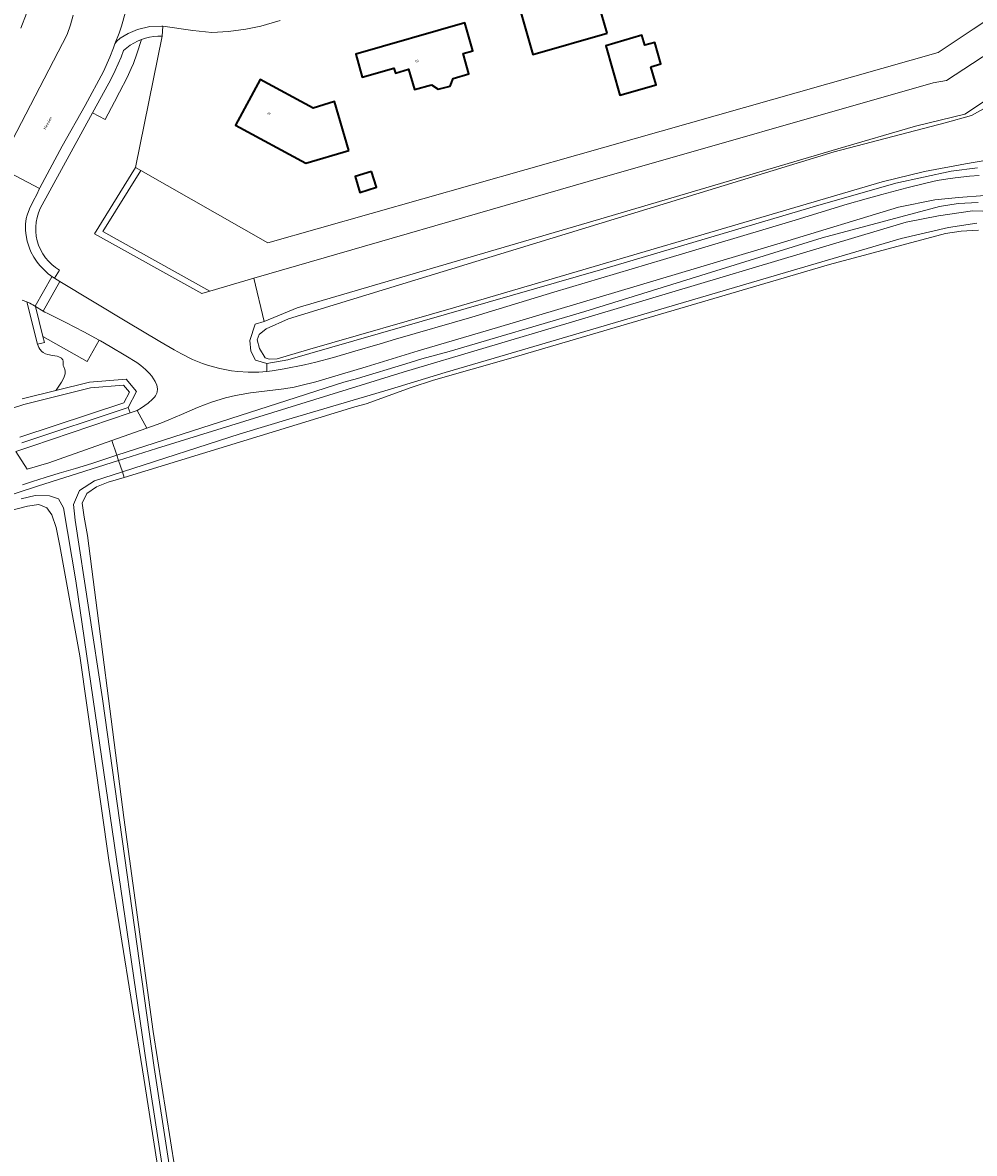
# Model space of a CAD drawing. Header units: metres. Extents: x 229229 to 231729, y 593167 to 595667.
# Tile 159 of 256: x 231127 to 231287, y 593528 to 593718. Entities that reach past the tile are written whole.
import ezdxf
from ezdxf.enums import TextEntityAlignment as Align

# ---------------------------------------------------------------- set-up
doc = ezdxf.new("R2010")
doc.units = ezdxf.units.M
for name, color, linetype, lineweight in [('B-WE-GR-BEPLANTING_CULTUUR_VASTE PLANTENVAK-GV', 90, 'Continuous', 18), ('B-WE-GR-BOUWLAND-GV', 80, 'Continuous', 13), ('B-WE-GR-GRAS-GV', 60, 'Continuous', 13), ('B-WE-GR-GROENVOORZIENING-GV', 80, 'Continuous', 18), ('B-WE-OG-BEBOUWING-GV', 7, 'Continuous', 35), ('B-WE-OG-BEBOUWING-T18', 10, 'Continuous', 18), ('B-WE-OG-BEBOUWING_SCHUUR-GV', 7, 'Continuous', 35), ('B-WE-OG-TERREIN_ERF-GV', 7, 'Continuous', 18), ('B-WE-OG-TOPOGRAFIE-T18', 10, 'Continuous', 18), ('B-WE-OG-WATER-GV', 130, 'Continuous', 18), ('B-WE-OG-WATER_SLOOT-GV', 120, 'Continuous', 18), ('B-WE-VH-ONVERHARD-GV', 252, 'Continuous', 18), ('B-WE-VH-VERHARDING_GESLOTEN-GV', 252, 'Continuous', 18), ('B-WE-VH-VERHARDING_OPEN-GV', 252, 'Continuous', 18)]:
    doc.layers.add(name, color=color, linetype=linetype, lineweight=lineweight)
doc.styles.add('NLCS-ISO-M250-T18', font='NLCS-ISO.ttf', dxfattribs={"height": 0.45})

msp = doc.modelspace()

# ---------------------------------------------------------------- linework, layer by layer
at = {"layer": 'B-WE-GR-BEPLANTING_CULTUUR_VASTE PLANTENVAK-GV'}
msp.add_lwpolyline([(231144.706, 593708.81), (231145.399, 593710.324), (231145.764, 593711.2), (231146.356, 593712.803), (231147.133, 593715.219), (231146.478, 593714.947), (231145.847, 593714.623), (231145.244, 593714.25), (231144.673, 593713.829), (231144.137, 593713.364), (231143.705, 593712.238), (231143.237, 593711.126), (231142.735, 593710.03), (231142.198, 593708.95), (231141.627, 593707.887), (231138.886, 593702.863), (231141.014, 593701.769), (231142.623, 593704.747), (231143.461, 593706.335)], close=True, dxfattribs=at)
at = {"layer": 'B-WE-GR-BOUWLAND-GV'}
msp.add_lwpolyline([(231149.991, 593524.856), (231147.528, 593540.574), (231141.67, 593577.271), (231136.745, 593611.571), (231133.429, 593630.073), (231132.766, 593633.179), (231132.058, 593635.292), (231131.2, 593636.503), (231129.87, 593637.047), (231127.992, 593636.765), (231125.138, 593636.037)], dxfattribs=at)
at = {"layer": 'B-WE-GR-GRAS-GV'}
for points in [[(231322.523, 593734.567), (231282.539, 593708.322), (231280.257, 593707.932), (231222.261, 593691.359), (231166.05, 593675.075), (231167.759, 593667.804), (231173.332, 593670.102), (231225.328, 593685.361), (231264.256, 593696.822), (231277.324, 593700.62), (231285.62, 593702.658), (231325.988, 593729.419)], [(231287.886, 593683.168), (231284.967, 593683.005), (231282.345, 593682.585), (231262.844, 593677.403), (231209.228, 593661.666), (231196.268, 593657.952), (231192.502, 593656.696), (231184.943, 593653.951), (231183.013, 593653.484), (231144.236, 593641.59), (231141.557, 593640.768), (231139.578, 593639.995), (231137.946, 593638.868), (231137.179, 593637.285), (231137.518, 593634.904), (231138.036, 593631.81), (231144.15, 593584.393), (231149.076, 593548.428), (231155.666, 593507.069)]]:
    msp.add_lwpolyline(points, dxfattribs=at)
at = {"layer": 'B-WE-GR-GROENVOORZIENING-GV'}
for points in [[(231124.352, 593778.161), (231127.821, 593759.43), (231128.208, 593757.09), (231128.536, 593754.742), (231128.807, 593752.386), (231129.019, 593750.025), (231129.173, 593747.658), (231129.269, 593745.289), (231129.819, 593729.768), (231129.741, 593728.28), (231129.591, 593726.797), (231129.369, 593725.324), (231129.076, 593723.862), (231128.712, 593722.417), (231128.278, 593720.992), (231127.775, 593719.589), (231126.86, 593717.128)], [(231123.04, 593693.795), (231134.65, 593716.059), (231135.189, 593717.668), (231135.656, 593719.299)], [(231287.743, 593693.643), (231283.298, 593693.109), (231274.021, 593691.058), (231260.467, 593687.189), (231224.314, 593676.521), (231171.73, 593661.389), (231168.189, 593660.749), (231168.189, 593659.42), (231168.194, 593659.42), (231169.121, 593659.533), (231171.126, 593659.849), (231174.554, 593660.549), (231176.438, 593660.996), (231179.44, 593661.779), (231182.634, 593662.689), (231187.29, 593664.07), (231189.836, 593664.819), (231202.702, 593668.525), (231216.484, 593672.742), (231234.904, 593678.224), (231256.488, 593684.689), (231265.805, 593687.509), (231268.997, 593688.443), (231271.649, 593689.173), (231275.864, 593690.258), (231279.292, 593691.128), (231280.975, 593691.493), (231282.75, 593691.801), (231283.966, 593691.972), (231286.375, 593692.228), (231288.036, 593692.341)], [(231288.965, 593689.016), (231284.524, 593688.65), (231280.576, 593688.249), (231274.438, 593687.042), (231254.532, 593680.955), (231207.013, 593666.811), (231193.681, 593662.876), (231184.916, 593660.187), (231178.709, 593658.322), (231176.441, 593657.673), (231173.96, 593657.023), (231172.827, 593656.773), (231171.101, 593656.471), (231165.491, 593655.809), (231163.903, 593655.557), (231162.959, 593655.368), (231161.253, 593654.954), (231158.899, 593654.244), (231157.737, 593653.818), (231156.539, 593653.327), (231153.876, 593652.161), (231151.707, 593651.252), (231150.373, 593650.736), (231148.019, 593649.896), (231142.163, 593647.811), (231142.993, 593645.319), (231181.149, 593657.599), (231183.447, 593658.216), (231191.57, 593660.712), (231194.303, 593661.558), (231198.888, 593662.791), (231221.715, 593669.495), (231261.582, 593681.89), (231281.368, 593687.148), (231284.465, 593687.643), (231287.828, 593687.832)], [(231127.052, 593654.788), (231132.727, 593656.207), (231132.873, 593656.409), (231133.664, 593657.613), (231134.057, 593658.343), (231134.198, 593658.681), (231134.285, 593658.982), (231134.321, 593659.477), (231134.271, 593659.743), (231134.095, 593660.165), (231133.979, 593660.425), (231133.938, 593660.67), (231133.949, 593661.128), (231133.906, 593661.339), (231133.852, 593661.44), (231133.658, 593661.631), (231133.233, 593661.856), (231132.955, 593661.952), (231132.194, 593662.118), (231131.394, 593662.246), (231130.983, 593662.375), (231130.582, 593662.597), (231130.391, 593662.754), (231130.034, 593663.182), (231129.873, 593663.462), (231129.656, 593663.978), (231127.87, 593671.111), (231127.092, 593671.42)], [(231127.112, 593640.373), (231128.794, 593640.906), (231130.942, 593641.586), (231133.306, 593642.282), (231136.027, 593643.102), (231138.774, 593643.961), (231142.993, 593645.319), (231142.163, 593647.811), (231131.541, 593644.03), (231127.916, 593642.974), (231126.001, 593645.925), (231128.672, 593646.832), (231145.234, 593652.469), (231144.883, 593653.332), (231126.996, 593647.389)]]:
    msp.add_lwpolyline(points, dxfattribs=at)
for points in [[(231150.615, 593715.758), (231149.906, 593715.763), (231149.198, 593715.711), (231148.497, 593715.603), (231147.808, 593715.438), (231147.133, 593715.219), (231146.356, 593712.803), (231145.764, 593711.2), (231145.399, 593710.324), (231144.706, 593708.81), (231143.461, 593706.335), (231142.623, 593704.747), (231141.014, 593701.769), (231138.886, 593702.863), (231130.114, 593686.785), (231129.812, 593686.052), (231129.584, 593685.293), (231129.432, 593684.516), (231129.358, 593683.726), (231129.362, 593682.934), (231129.445, 593682.146), (231129.606, 593681.37), (231129.843, 593680.613), (231130.154, 593679.884), (231130.535, 593679.189), (231130.983, 593678.536), (231131.494, 593677.93), (231132.063, 593677.378), (231132.683, 593676.884), (231133.349, 593676.455), (231132.511, 593675.065), (231133.416, 593674.519), (231144.691, 593667.724), (231150.212, 593664.454), (231152.651, 593663.052), (231153.88, 593662.373), (231155.739, 593661.432), (231157.406, 593660.727), (231158.397, 593660.389), (231160.286, 593659.897), (231162.29, 593659.517), (231163.362, 593659.379), (231165.06, 593659.27), (231166.884, 593659.309), (231168.189, 593659.42), (231168.189, 593660.749), (231166.322, 593661.332), (231165.528, 593662.795), (231165.339, 593664.608), (231166.229, 593667.331), (231167.759, 593667.804), (231166.05, 593675.075), (231158.633, 593672.926), (231157.28, 593672.534), (231139.244, 593682.561), (231146.143, 593693.673)], [(231132.727, 593656.207), (231138.401, 593657.626), (231144.553, 593658.133), (231146.291, 593656.047), (231144.883, 593653.332), (231145.234, 593652.469), (231146.395, 593652.864), (231147.122, 593653.315), (231148.244, 593654.088), (231148.991, 593654.724), (231149.322, 593655.09), (231149.482, 593655.316), (231149.693, 593655.737), (231149.764, 593655.965), (231149.818, 593656.407), (231149.77, 593656.841), (231149.69, 593657.128), (231149.432, 593657.712), (231148.851, 593658.621), (231148.478, 593659.081), (231147.817, 593659.757), (231147.013, 593660.418), (231146.346, 593660.89), (231144.527, 593662.046), (231141.874, 593663.627), (231140.242, 593664.557), (231139.992, 593664.693), (231137.977, 593661.074), (231130.562, 593665.302), (231130.82, 593664.269), (231129.656, 593663.978), (231129.873, 593663.462), (231130.034, 593663.182), (231130.391, 593662.754), (231130.582, 593662.597), (231130.983, 593662.375), (231131.394, 593662.246), (231132.194, 593662.118), (231132.955, 593661.952), (231133.233, 593661.856), (231133.658, 593661.631), (231133.852, 593661.44), (231133.906, 593661.339), (231133.949, 593661.128), (231133.938, 593660.67), (231133.979, 593660.425), (231134.095, 593660.165), (231134.271, 593659.743), (231134.321, 593659.477), (231134.285, 593658.982), (231134.198, 593658.681), (231134.057, 593658.343), (231133.664, 593657.613), (231132.873, 593656.409)]]:
    msp.add_lwpolyline(points, close=True, dxfattribs=at)
at = {"layer": 'B-WE-OG-BEBOUWING-GV'}
for points in [[(231225.44, 593716.28), (231222.87, 593725.22), (231217.53, 593723.7), (231210.48, 593721.33), (231212.96, 593712.69)], [(231195.908, 593707.617), (231197.037, 593706.842), (231199.057, 593707.367), (231199.534, 593708.666), (231202.21, 593709.44), (231201.22, 593712.85), (231202.86, 593713.32), (231201.5, 593718.04), (231183.16, 593712.75), (231184.27, 593708.88), (231189.59, 593710.42), (231189.84, 593709.56), (231192.06, 593710.21), (231193.05, 593706.79)], [(231232.81, 593710.635), (231234.504, 593711.119), (231233.473, 593714.729), (231231.779, 593714.245), (231231.3, 593715.92), (231225.22, 593714.18), (231227.6, 593705.85), (231233.68, 593707.59)], [(231182.02, 593696.58), (231179.61, 593704.77), (231176.01, 593703.68), (231167.1, 593708.52), (231162.96, 593700.84), (231174.79, 593694.4)]]:
    msp.add_lwpolyline(points, close=True, dxfattribs=at)
at = {"layer": 'B-WE-OG-BEBOUWING_SCHUUR-GV'}
msp.add_lwpolyline([(231185.82, 593693.036), (231183.047, 593692.186), (231183.864, 593689.521), (231186.637, 593690.371)], close=True, dxfattribs=at)
at = {"layer": 'B-WE-OG-TERREIN_ERF-GV'}
msp.add_lwpolyline([(231170.464, 593718.425), (231167.184, 593717.465), (231164.696, 593716.961), (231161.757, 593716.58), (231158.956, 593716.415), (231155.775, 593716.705), (231150.719, 593717.439), (231150.615, 593715.758), (231146.143, 593693.673), (231147.013, 593693.179), (231168.368, 593681.059), (231220.512, 593695.836), (231281.09, 593713.05), (231287.002, 593716.975), (231312.276, 593733.588)], dxfattribs=at)
for points in [[(231225.44, 593716.28), (231212.96, 593712.69), (231210.48, 593721.33), (231217.53, 593723.7), (231222.87, 593725.22)], [(231202.86, 593713.32), (231201.22, 593712.85), (231202.21, 593709.44), (231199.534, 593708.666), (231199.057, 593707.367), (231197.037, 593706.842), (231195.908, 593707.617), (231193.05, 593706.79), (231192.06, 593710.21), (231189.84, 593709.56), (231189.59, 593710.42), (231184.27, 593708.88), (231183.16, 593712.75), (231201.5, 593718.04)], [(231233.473, 593714.729), (231234.504, 593711.119), (231232.81, 593710.635), (231233.68, 593707.59), (231227.6, 593705.85), (231225.22, 593714.18), (231231.3, 593715.92), (231231.779, 593714.245)], [(231182.02, 593696.58), (231174.79, 593694.4), (231162.96, 593700.84), (231167.1, 593708.52), (231176.01, 593703.68), (231179.61, 593704.77)]]:
    msp.add_lwpolyline(points, close=True, dxfattribs=at)
at = {"layer": 'B-WE-OG-WATER-GV'}
for points in [[(231312.276, 593733.588), (231287.002, 593716.975), (231281.09, 593713.05), (231220.512, 593695.836), (231168.368, 593681.059), (231147.013, 593693.179), (231140.647, 593682.925), (231158.633, 593672.926), (231166.05, 593675.075), (231222.261, 593691.359), (231280.257, 593707.932), (231282.539, 593708.322), (231322.523, 593734.567)], [(231290.893, 593704.718), (231286.712, 593702.43), (231282.27, 593701.188), (231263.651, 593696.352), (231171.865, 593668.281), (231168.09, 593666.57), (231166.932, 593665.595), (231166.591, 593664.704), (231167.001, 593663.271), (231167.911, 593661.68), (231168.618, 593661.46), (231169.935, 593661.509), (231175.079, 593663.058), (231199.978, 593670.197), (231271.721, 593691.273), (231278.844, 593693.029), (231285.713, 593694.337), (231291.238, 593695.27)], [(231292.101, 593686.264), (231286.875, 593686.414), (231281.163, 593685.555), (231275.75, 593684.509), (231219.061, 593667.577), (231191.161, 593659.263), (231149.643, 593646.465), (231143.283, 593644.448), (231143.919, 593642.54), (231163.756, 593648.899), (231172.454, 593651.55), (231188.992, 593656.405), (231198.213, 593659.207), (231206.473, 593661.653), (231274.873, 593681.754), (231282.858, 593683.623), (231287.599, 593684.333)], [(231126.674, 593648.335), (231144.183, 593654.152), (231145.097, 593655.917), (231144.117, 593657.094), (231138.564, 593656.636), (231127.327, 593653.826), (231097.264, 593644.144)], [(231163.258, 593451.518), (231149.245, 593542.366), (231140.579, 593604.379), (231135.983, 593634.428), (231135.727, 593637.053), (231136.687, 593639.421), (231139.247, 593641.043), (231143.919, 593642.54), (231143.283, 593644.448), (231129.655, 593640.127), (231087.675, 593626.4)], [(231126.884, 593638.016), (231129.274, 593638.529), (231131.641, 593638.486), (231133.156, 593638.016), (231134.009, 593636.501), (231136.086, 593624.193), (231147.974, 593542.891), (231159.958, 593465.463)]]:
    msp.add_lwpolyline(points, dxfattribs=at)
at = {"layer": 'B-WE-OG-WATER_SLOOT-GV'}
for points in [[(231325.988, 593729.419), (231285.62, 593702.658), (231277.324, 593700.62), (231264.256, 593696.822), (231225.328, 593685.361), (231173.332, 593670.102), (231167.759, 593667.804), (231166.229, 593667.331), (231165.339, 593664.608), (231165.528, 593662.795), (231166.322, 593661.332), (231168.189, 593660.749), (231171.73, 593661.389), (231224.314, 593676.521), (231260.467, 593687.189), (231274.021, 593691.058), (231283.298, 593693.109), (231287.743, 593693.643)], [(231291.238, 593695.27), (231285.713, 593694.337), (231278.844, 593693.029), (231271.721, 593691.273), (231199.978, 593670.197), (231175.079, 593663.058), (231169.935, 593661.509), (231168.618, 593661.46), (231167.911, 593661.68), (231167.001, 593663.271), (231166.591, 593664.704), (231166.932, 593665.595), (231168.09, 593666.57), (231171.865, 593668.281), (231263.651, 593696.352), (231282.27, 593701.188), (231286.712, 593702.43), (231290.893, 593704.718)], [(231287.828, 593687.832), (231284.465, 593687.643), (231281.368, 593687.148), (231261.582, 593681.89), (231221.715, 593669.495), (231198.888, 593662.791), (231194.303, 593661.558), (231191.57, 593660.712), (231183.447, 593658.216), (231181.149, 593657.599), (231142.993, 593645.319), (231143.283, 593644.448), (231149.643, 593646.465), (231191.161, 593659.263), (231219.061, 593667.577), (231275.75, 593684.509), (231281.163, 593685.555), (231286.875, 593686.414), (231292.101, 593686.264)], [(231287.599, 593684.333), (231282.858, 593683.623), (231274.873, 593681.754), (231206.473, 593661.653), (231198.213, 593659.207), (231188.992, 593656.405), (231172.454, 593651.55), (231163.756, 593648.899), (231143.919, 593642.54), (231144.236, 593641.59), (231183.013, 593653.484), (231184.943, 593653.951), (231192.502, 593656.696), (231196.268, 593657.952), (231209.228, 593661.666), (231262.844, 593677.403), (231282.345, 593682.585), (231284.967, 593683.005), (231287.886, 593683.168)], [(231126.996, 593647.389), (231144.883, 593653.332), (231146.291, 593656.047), (231144.553, 593658.133), (231138.401, 593657.626), (231132.727, 593656.207), (231127.052, 593654.788)], [(231097.264, 593644.144), (231127.327, 593653.826), (231138.564, 593656.636), (231144.117, 593657.094), (231145.097, 593655.917), (231144.183, 593654.152), (231126.674, 593648.335)], [(231087.675, 593626.4), (231129.655, 593640.127), (231143.283, 593644.448), (231142.993, 593645.319), (231138.774, 593643.961), (231136.027, 593643.102), (231133.306, 593642.282), (231130.942, 593641.586), (231128.794, 593640.906), (231127.112, 593640.373)], [(231155.666, 593507.069), (231149.076, 593548.428), (231144.15, 593584.393), (231138.036, 593631.81), (231137.518, 593634.904), (231137.179, 593637.285), (231137.946, 593638.868), (231139.578, 593639.995), (231141.557, 593640.768), (231144.236, 593641.59), (231143.919, 593642.54), (231139.247, 593641.043), (231136.687, 593639.421), (231135.727, 593637.053), (231135.983, 593634.428), (231140.579, 593604.379), (231149.245, 593542.366), (231163.258, 593451.518)], [(231125.138, 593636.037), (231127.992, 593636.765), (231129.87, 593637.047), (231131.2, 593636.503), (231132.058, 593635.292), (231132.766, 593633.179), (231133.429, 593630.073), (231136.745, 593611.571), (231141.67, 593577.271), (231147.528, 593540.574), (231149.991, 593524.856)], [(231159.958, 593465.463), (231147.974, 593542.891), (231136.086, 593624.193), (231134.009, 593636.501), (231133.156, 593638.016), (231131.641, 593638.486), (231129.274, 593638.529), (231126.884, 593638.016)]]:
    msp.add_lwpolyline(points, dxfattribs=at)
msp.add_lwpolyline([(231147.013, 593693.179), (231146.143, 593693.673), (231139.244, 593682.561), (231157.28, 593672.534), (231158.633, 593672.926), (231140.647, 593682.925)], close=True, dxfattribs=at)
at = {"layer": 'B-WE-VH-ONVERHARD-GV'}
msp.add_lwpolyline([(231128.672, 593646.832), (231126.001, 593645.925), (231127.916, 593642.974), (231131.541, 593644.03), (231142.163, 593647.811), (231148.019, 593649.896), (231146.395, 593652.864), (231145.234, 593652.469)], close=True, dxfattribs=at)
at = {"layer": 'B-WE-VH-VERHARDING_GESLOTEN-GV'}
for points in [[(231126.86, 593717.128), (231127.775, 593719.589), (231128.278, 593720.992), (231128.712, 593722.417), (231129.076, 593723.862), (231129.369, 593725.324), (231129.591, 593726.797), (231129.741, 593728.28), (231129.819, 593729.768), (231129.269, 593745.289), (231129.173, 593747.658), (231129.019, 593750.025), (231128.807, 593752.386), (231128.536, 593754.742), (231128.208, 593757.09), (231127.821, 593759.43), (231124.352, 593778.161)], [(231135.656, 593719.299), (231135.189, 593717.668), (231134.65, 593716.059), (231123.04, 593693.795), (231129.986, 593690.168), (231130.031, 593690.263), (231133.814, 593697.292), (231137.67, 593704.134), (231140.738, 593709.86), (231141.817, 593712.258), (231142.451, 593713.813), (231142.676, 593714.469), (231143.396, 593716.285), (231143.791, 593717.443), (231144.403, 593719.619)], [(231144.403, 593719.619), (231143.791, 593717.443), (231143.396, 593716.285), (231142.676, 593714.469), (231142.992, 593714.931), (231143.538, 593715.423), (231144.872, 593716.231), (231146.486, 593716.898), (231148.524, 593717.388), (231150.563, 593717.462), (231150.719, 593717.439), (231155.775, 593716.705), (231158.956, 593716.415), (231161.757, 593716.58), (231164.696, 593716.961), (231167.184, 593717.465), (231170.464, 593718.425)], [(231288.036, 593692.341), (231286.375, 593692.228), (231283.966, 593691.972), (231282.75, 593691.801), (231280.975, 593691.493), (231279.292, 593691.128), (231275.864, 593690.258), (231271.649, 593689.173), (231268.997, 593688.443), (231265.805, 593687.509), (231256.488, 593684.689), (231234.904, 593678.224), (231216.484, 593672.742), (231202.702, 593668.525), (231189.836, 593664.819), (231187.29, 593664.07), (231182.634, 593662.689), (231179.44, 593661.779), (231176.438, 593660.996), (231174.554, 593660.549), (231171.126, 593659.849), (231169.121, 593659.533), (231168.194, 593659.42), (231168.189, 593659.42), (231166.884, 593659.309), (231165.06, 593659.27), (231163.362, 593659.379), (231162.29, 593659.517), (231160.286, 593659.897), (231158.397, 593660.389), (231157.406, 593660.727), (231155.739, 593661.432), (231153.88, 593662.373), (231152.651, 593663.052), (231150.212, 593664.454), (231144.691, 593667.724), (231133.416, 593674.519), (231130.621, 593669.539), (231130.904, 593669.37), (231131.385, 593669.136), (231134.423, 593667.63), (231137.448, 593666.076), (231139.992, 593664.693), (231140.242, 593664.557), (231141.874, 593663.627), (231144.527, 593662.046), (231146.346, 593660.89), (231147.013, 593660.418), (231147.817, 593659.757), (231148.478, 593659.081), (231148.851, 593658.621), (231149.432, 593657.712), (231149.69, 593657.128), (231149.77, 593656.841), (231149.818, 593656.407), (231149.764, 593655.965), (231149.693, 593655.737), (231149.482, 593655.316), (231149.322, 593655.09), (231148.991, 593654.724), (231148.244, 593654.088), (231147.122, 593653.315), (231146.395, 593652.864), (231148.019, 593649.896), (231150.373, 593650.736), (231151.707, 593651.252), (231153.876, 593652.161), (231156.539, 593653.327), (231157.737, 593653.818), (231158.899, 593654.244), (231161.253, 593654.954), (231162.959, 593655.368), (231163.903, 593655.557), (231165.491, 593655.809), (231171.101, 593656.471), (231172.827, 593656.773), (231173.96, 593657.023), (231176.441, 593657.673), (231178.709, 593658.322), (231184.916, 593660.187), (231193.681, 593662.876), (231207.013, 593666.811), (231254.532, 593680.955), (231274.438, 593687.042), (231280.576, 593688.249), (231284.524, 593688.65), (231288.965, 593689.016)]]:
    msp.add_lwpolyline(points, dxfattribs=at)
at = {"layer": 'B-WE-VH-VERHARDING_OPEN-GV'}
for points in [[(231147.133, 593715.219), (231147.808, 593715.438), (231148.497, 593715.603), (231149.198, 593715.711), (231149.906, 593715.763), (231150.615, 593715.758), (231150.719, 593717.439), (231150.563, 593717.462), (231148.524, 593717.388), (231146.486, 593716.898), (231144.872, 593716.231), (231143.538, 593715.423), (231142.992, 593714.931), (231142.676, 593714.469), (231142.451, 593713.813), (231141.817, 593712.258), (231140.738, 593709.86), (231137.67, 593704.134), (231133.814, 593697.292), (231130.031, 593690.263), (231129.986, 593690.168), (231129.46, 593689.069), (231128.986, 593688.173), (231128.303, 593686.738), (231127.905, 593685.677), (231127.758, 593685.118), (231127.642, 593684.192), (231127.638, 593683.223), (231127.688, 593682.587), (231127.911, 593681.336), (231128.295, 593680.113), (231128.553, 593679.513), (231129.029, 593678.631), (231129.613, 593677.778), (231130.051, 593677.237), (231130.995, 593676.253), (231131.455, 593675.846), (231132.215, 593675.243), (231132.511, 593675.065), (231133.349, 593676.455), (231132.683, 593676.884), (231132.063, 593677.378), (231131.494, 593677.93), (231130.983, 593678.536), (231130.535, 593679.189), (231130.154, 593679.884), (231129.843, 593680.613), (231129.606, 593681.37), (231129.445, 593682.146), (231129.362, 593682.934), (231129.358, 593683.726), (231129.432, 593684.516), (231129.584, 593685.293), (231129.812, 593686.052), (231130.114, 593686.785), (231138.886, 593702.863), (231141.627, 593707.887), (231142.198, 593708.95), (231142.735, 593710.03), (231143.237, 593711.126), (231143.705, 593712.238), (231144.137, 593713.364), (231144.673, 593713.829), (231145.244, 593714.25), (231145.847, 593714.623), (231146.478, 593714.947)], [(231133.416, 593674.519), (231132.511, 593675.065), (231132.215, 593675.243), (231132.053, 593675.34), (231129.257, 593670.358), (231129.302, 593670.33), (231130.621, 593669.539)], [(231129.302, 593670.33), (231129.257, 593670.358), (231129.119, 593670.44), (231128.877, 593670.588), (231128.631, 593670.73), (231128.381, 593670.864), (231128.127, 593670.991), (231127.87, 593671.111), (231129.656, 593663.978), (231130.82, 593664.269), (231130.562, 593665.302)], [(231130.621, 593669.539), (231129.302, 593670.33), (231130.562, 593665.302), (231137.977, 593661.074), (231139.992, 593664.693), (231137.448, 593666.076), (231134.423, 593667.63), (231131.385, 593669.136), (231130.904, 593669.37)]]:
    msp.add_lwpolyline(points, close=True, dxfattribs=at)
msp.add_lwpolyline([(231127.092, 593671.42), (231127.87, 593671.111), (231128.127, 593670.991), (231128.381, 593670.864), (231128.631, 593670.73), (231128.877, 593670.588), (231129.119, 593670.44), (231129.257, 593670.358), (231132.053, 593675.34), (231132.215, 593675.243), (231131.455, 593675.846), (231130.995, 593676.253), (231130.051, 593677.237), (231129.613, 593677.778), (231129.029, 593678.631), (231128.553, 593679.513), (231128.295, 593680.113), (231127.911, 593681.336), (231127.688, 593682.587), (231127.638, 593683.223), (231127.642, 593684.192), (231127.758, 593685.118), (231127.905, 593685.677), (231128.303, 593686.738), (231128.986, 593688.173), (231129.46, 593689.069), (231129.986, 593690.168), (231123.04, 593693.795)], dxfattribs=at)

# ---------------------------------------------------------------- texts
at = {"layer": 'B-WE-OG-BEBOUWING-T18', "style": 'NLCS-ISO-M250-T18'}
for s, rotation, p in [('19', 16.1, (231193.439, 593711.552)), ('21', 331.7, (231168.551, 593702.782))]:
    msp.add_text(s, height=0.45, rotation=rotation, dxfattribs=at).set_placement(p, align=Align.MIDDLE)
at = {"layer": 'B-WE-OG-TOPOGRAFIE-T18', "style": 'NLCS-ISO-M250-T18'}
msp.add_text('Meeden', height=0.45, rotation=62.1, dxfattribs=at).set_placement((231131.366, 593701.148), align=Align.MIDDLE)

doc.saveas('drawing.dxf')
